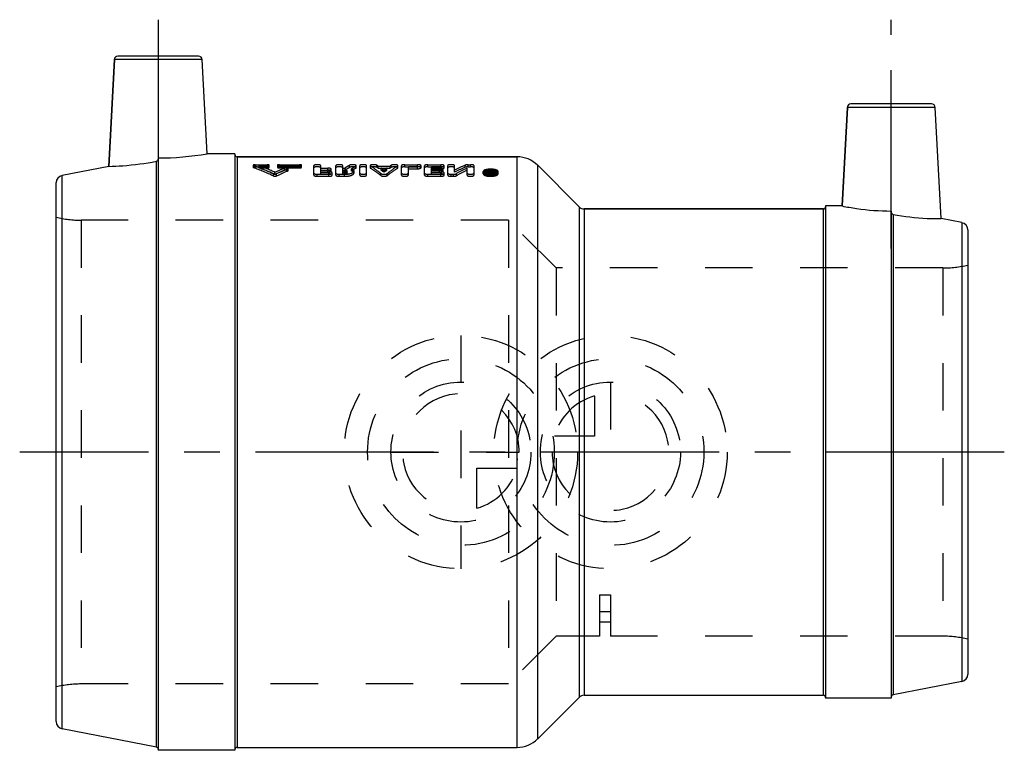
# Model space of a CAD drawing. Header units: millimetres. Extents: x 432 to 568, y 452 to 553.
import ezdxf

# ---------------------------------------------------------------- set-up
doc = ezdxf.new("R2010")
doc.units = ezdxf.units.MM
doc.header["$LTSCALE"] = 65.185185
doc.linetypes.add('CENTER', pattern=[0.6, 0.375, -0.075, 0.075, -0.075])
doc.linetypes.add('HIDDEN', pattern=[0.2, 0.1, -0.1])
for name, color, linetype in [('KOERPER', 7, 'CONTINUOUS'), ('KONST.EL_MIT_GEO', 7, 'CONTINUOUS'), ('KURVEN', 7, 'CONTINUOUS'), ('L1', 7, 'CONTINUOUS')]:
    doc.layers.add(name, color=color, linetype=linetype)

msp = doc.modelspace()

# ---------------------------------------------------------------- linework, layer by layer
at = {"layer": 'KOERPER', "color": 7, "linetype": 'Continuous'}
for p, q in [((444.71, 532.48), (445.48, 547.13)), ((458.2, 534.2), (457.52, 547.13)), ((545.27, 527.05), (545.98, 540.58)), ((558.82, 525.32), (558.02, 540.58)), ((451.5, 533.64), (451.5, 452.4)), ((462, 534.2), (458.2, 534.2)), ((462, 534.2), (462, 452.4)), ((462.3, 533.8), (500.69, 533.8)), ((451.26, 452.85), (451.26, 533.19)), ((503.52, 532.63), (509.21, 526.94)), ((509.91, 526.65), (542.7, 526.65)), ((545.27, 527.05), (543, 527.05)), ((543, 527.05), (543, 459.55)), ((552, 526.36), (552, 459.55)), ((552.24, 525.9), (552.24, 460)), ((503.52, 453.97), (509.21, 459.66)), ((509.91, 459.95), (542.7, 459.95)), ((552, 459.55), (543, 459.55)), ((462, 452.4), (451.5, 452.4)), ((462.3, 452.8), (500.69, 452.8))]:
    msp.add_line(p, q, dxfattribs=at)
msp.add_arc((451.44, 574.87), 41.23, 270.0788, 279.4354, dxfattribs=at)
for points, knots in [([(451.26, 533.19), (451.32, 533.2), (451.45, 533.28), (451.5, 533.42), (451.5, 533.49)], [0, 0, 0, 0, 0.499779, 1, 1, 1, 1]), ([(444.71, 532.48), (445.35, 532.49), (447.54, 532.6), (449.73, 532.89), (451.26, 533.19)], [0, 0, 0, 0, 0.291067, 1, 1, 1, 1]), ([(545.27, 527.05), (545.92, 526.92), (548.14, 526.53), (550.41, 526.36), (552, 526.36)], [0, 0, 0, 0, 0.294513, 1, 1, 1, 1]), ([(552, 526.21), (552, 526.14), (552.05, 526), (552.18, 525.92), (552.24, 525.9)], [0, 0, 0, 0, 0.500368, 1, 1, 1, 1]), ([(552.24, 525.9), (553.78, 525.61), (555.98, 525.34), (558.18, 525.31), (558.82, 525.32)], [0, 0, 0, 0, 0.709218, 1, 1, 1, 1])]:
    msp.add_open_spline(points, degree=3, knots=knots, dxfattribs=at)
at = {"layer": 'KONST.EL_MIT_GEO', "color": 7, "linetype": 'Continuous'}
for p, q in [((445.48, 547.13), (444.71, 532.48)), ((457.52, 547.13), (445.48, 547.13)), ((457.03, 547.6), (445.97, 547.6)), ((545.98, 540.58), (545.27, 527.05)), ((558.02, 540.58), (545.98, 540.58)), ((557.53, 541.05), (546.47, 541.05)), ((462.3, 533.8), (462.3, 452.8)), ((500.69, 533.8), (462.3, 533.8)), ((500.69, 452.8), (500.69, 533.8)), ((444.71, 532.48), (438.31, 531.24)), ((503.52, 453.97), (503.52, 532.63)), ((509.21, 526.94), (503.52, 532.63)), ((438.31, 455.36), (438.31, 531.24)), ((437.5, 456.35), (437.5, 530.25)), ((509.21, 526.94), (509.21, 459.66)), ((509.91, 526.65), (509.91, 459.95)), ((542.7, 526.65), (509.91, 526.65)), ((542.7, 459.95), (542.7, 526.65)), ((561.69, 524.77), (558.82, 525.32)), ((561.69, 524.77), (561.69, 461.83)), ((562.5, 523.78), (562.5, 462.82)), ((561.69, 461.83), (552.24, 460)), ((451.26, 452.85), (438.31, 455.36))]:
    msp.add_line(p, q, dxfattribs=at)
at = {"layer": 'KONST.EL_MIT_GEO', "color": 8, "linetype": 'HIDDEN'}
for p, q in [((451.5, 533.49), (451.5, 452.63)), ((462, 534.1), (462, 452.5)), ((464.5, 532.64), (464.5, 532.35)), ((464.56, 532.3), (464.56, 532.59)), ((464.78, 532.42), (464.78, 532.71)), ((464.78, 532.71), (466.44, 532.71)), ((464.78, 532.42), (466.44, 532.42)), ((465.33, 532.27), (465.33, 532.56)), ((465.33, 532.56), (466.44, 532.56)), ((465.33, 532.27), (466.44, 532.27)), ((466.44, 532.27), (466.44, 532.71)), ((466.72, 532.35), (466.72, 532.64)), ((467.83, 532.64), (467.83, 532.35)), ((468.11, 532.27), (468.11, 532.71)), ((468.11, 532.71), (470.88, 532.71)), ((468.11, 532.56), (470.88, 532.56)), ((468.11, 532.42), (470.88, 532.42)), ((468.11, 532.27), (470.88, 532.27)), ((468.8, 531.94), (468.8, 532.22)), ((469.25, 531.84), (469.25, 532.12)), ((469.3, 531.89), (469.3, 532.17)), ((470.88, 532.27), (470.88, 532.71)), ((471.16, 532.35), (471.16, 532.64)), ((472.83, 531.29), (472.83, 532.58)), ((473.78, 531.97), (473.78, 532.58)), ((473.78, 532.25), (474.73, 532.25)), ((473.78, 531.97), (474.73, 531.97)), ((473.78, 531.45), (473.78, 531.96)), ((473.78, 531.96), (474.73, 531.96)), ((474.73, 531.97), (474.73, 532.25)), ((474.73, 531.67), (474.73, 531.96)), ((475.2, 531.82), (475.2, 532.11)), ((475.84, 531.29), (475.84, 532.58)), ((476.79, 531.97), (476.79, 532.58)), ((476.79, 532.25), (477.11, 532.25)), ((476.79, 531.97), (477.11, 531.97)), ((476.79, 531.45), (476.79, 531.96)), ((476.79, 531.96), (477.05, 531.96)), ((477.05, 531.45), (477.05, 531.96)), ((477.11, 531.97), (477.11, 532.25)), ((477.74, 532.35), (477.74, 532.64)), ((477.98, 531.85), (477.98, 532.13)), ((478.6, 532.24), (478.6, 532.53)), ((478.65, 532.29), (478.65, 532.58)), ((479.12, 531.29), (479.12, 532.58)), ((480.07, 531.29), (480.07, 532.58)), ((480.55, 532.58), (480.55, 532.29)), ((480.59, 532.24), (480.59, 532.53)), ((481.46, 532.35), (481.46, 532.63)), ((481.63, 532.24), (481.63, 532.53)), ((481.63, 532.53), (483.28, 532.53)), ((481.63, 532.24), (483.28, 532.24)), ((482.05, 531.97), (482.05, 532.25)), ((482.05, 532.25), (482.86, 532.25)), ((482.05, 531.97), (482.86, 531.97)), ((482.46, 531.68), (482.46, 531.97)), ((482.86, 531.97), (482.86, 532.25)), ((483.28, 532.24), (483.28, 532.53)), ((483.45, 532.35), (483.45, 532.63)), ((484.32, 532.24), (484.32, 532.53)), ((484.36, 532.29), (484.36, 532.58)), ((484.84, 531.29), (484.84, 532.58)), ((485.31, 532.42), (485.31, 532.71)), ((485.31, 532.71), (487.05, 532.71)), ((485.31, 532.42), (487.05, 532.42)), ((485.79, 531.29), (485.79, 532.45)), ((485.79, 532.45), (487.05, 532.45)), ((485.79, 532.16), (487.05, 532.16)), ((487.05, 532.16), (487.05, 532.71)), ((487.53, 532.29), (487.53, 532.58)), ((488.01, 531.29), (488.01, 532.58)), ((488.48, 532.42), (488.48, 532.71)), ((488.48, 532.71), (490.22, 532.71)), ((488.48, 532.42), (490.22, 532.42)), ((488.96, 531.97), (488.96, 532.45)), ((488.96, 532.45), (490.22, 532.45)), ((488.96, 532.25), (490.07, 532.25)), ((488.96, 532.16), (490.22, 532.16)), ((488.96, 531.97), (490.07, 531.97)), ((488.96, 531.45), (488.96, 531.96)), ((488.96, 531.96), (490.07, 531.96)), ((490.07, 531.97), (490.07, 532.25)), ((490.07, 531.67), (490.07, 531.96)), ((490.22, 532.16), (490.22, 532.71)), ((490.54, 531.82), (490.54, 532.11)), ((490.7, 532.29), (490.7, 532.58)), ((491.18, 531.29), (491.18, 532.58)), ((492.13, 531.67), (492.13, 532.58)), ((493.59, 532.36), (493.59, 532.65)), ((493.84, 531.29), (493.84, 532.25)), ((494, 532.42), (494, 532.71)), ((494, 532.71), (494.32, 532.71)), ((494, 532.42), (494.32, 532.42)), ((494.32, 532.42), (494.32, 532.71)), ((494.79, 531.29), (494.79, 532.58)), ((496.83, 531.29), (496.83, 531.95)), ((496.83, 531.95), (496.99, 531.95)), ((496.99, 531.51), (496.99, 531.95)), ((497.14, 531.66), (497.14, 531.95)), ((497.14, 531.95), (497.3, 531.95)), ((497.31, 531.37), (497.3, 531.95)), ((467.28, 531.16), (467.28, 531.44)), ((467.5, 531.38), (467.5, 531.66)), ((467.73, 531.16), (467.73, 531.44)), ((473.3, 531.12), (473.3, 531.4)), ((473.3, 531.4), (474.89, 531.4)), ((473.3, 531.12), (474.89, 531.12)), ((473.78, 531.74), (474.89, 531.74)), ((473.78, 531.67), (474.73, 531.67)), ((473.78, 531.45), (474.89, 531.45)), ((474.89, 531.45), (474.89, 531.74)), ((474.89, 531.12), (474.89, 531.4)), ((475.36, 531.29), (475.36, 531.57)), ((476.31, 531.12), (476.31, 531.4)), ((476.31, 531.4), (477.05, 531.4)), ((476.31, 531.12), (477.05, 531.12)), ((476.79, 531.74), (477.05, 531.74)), ((476.79, 531.67), (477.05, 531.67)), ((476.79, 531.45), (477.05, 531.45)), ((477.05, 531.12), (477.05, 531.4)), ((477.39, 531.56), (477.39, 531.85)), ((478.34, 531.57), (478.34, 531.85)), ((482.02, 531.22), (482.02, 531.5)), ((482.89, 531.22), (482.89, 531.5)), ((488.48, 531.12), (488.48, 531.4)), ((488.48, 531.4), (490.22, 531.4)), ((488.48, 531.12), (490.22, 531.12)), ((488.96, 531.74), (490.22, 531.74)), ((488.96, 531.67), (490.07, 531.67)), ((488.96, 531.45), (490.22, 531.45)), ((490.22, 531.45), (490.22, 531.74)), ((490.22, 531.12), (490.22, 531.4)), ((490.7, 531.29), (490.7, 531.57)), ((491.65, 531.12), (491.65, 531.4)), ((491.65, 531.4), (491.97, 531.4)), ((491.65, 531.12), (491.97, 531.12)), ((491.97, 531.12), (491.97, 531.4)), ((492.37, 531.2), (492.37, 531.48)), ((496.04, 531.48), (496.04, 531.76)), ((496.28, 531.48), (496.28, 531.76)), ((496.83, 531.66), (496.99, 531.66)), ((496.83, 531.57), (497.06, 531.57)), ((496.83, 531.29), (497.06, 531.29)), ((496.95, 531.35), (496.95, 531.74)), ((496.95, 531.74), (497.06, 531.74)), ((496.95, 531.63), (497.06, 531.63)), ((496.95, 531.46), (497.06, 531.46)), ((496.95, 531.35), (497.06, 531.35)), ((496.99, 531.79), (497.04, 531.79)), ((496.99, 531.51), (497.04, 531.51)), ((497.04, 531.79), (497.06, 531.83)), ((497.04, 531.51), (497.04, 531.79)), ((497.06, 531.29), (497.06, 531.74)), ((497.14, 531.66), (497.3, 531.66)), ((497.15, 531.37), (497.15, 531.71)), ((497.19, 531.5), (497.19, 531.78)), ((497.86, 531.48), (497.86, 531.76)), ((498.1, 531.48), (498.1, 531.76)), ((543, 526.95), (543, 459.65)), ((552, 526.21), (552, 459.7)), ((440.94, 525.1), (440.94, 461.5)), ((499.5, 525.1), (440.94, 525.1)), ((499.5, 525.1), (499.5, 461.5)), ((506.05, 518.55), (499.5, 525.1)), ((506.05, 518.55), (506.05, 468.05)), ((559.06, 518.55), (506.05, 518.55)), ((559.06, 518.55), (559.06, 468.05)), ((512, 473.73), (513.5, 473.73)), ((512, 473.73), (512, 468.05)), ((513.5, 473.73), (513.5, 468.05)), ((512, 471.45), (513.5, 471.45)), ((512, 470.01), (513.5, 470.01)), ((506.05, 468.05), (499.5, 461.5)), ((512, 468.05), (506.05, 468.05)), ((559.06, 468.05), (513.5, 468.05)), ((499.5, 461.5), (440.94, 461.5))]:
    msp.add_line(p, q, dxfattribs=at)
at = {"layer": 'KONST.EL_MIT_GEO', "color": 7, "linetype": 'Continuous'}
for centre, radius, start, end in [((445.97, 547.1), 0.5, 90, 177), ((457.03, 547.1), 0.5, 3, 90), ((546.47, 540.55), 0.5, 90, 177), ((557.53, 540.55), 0.5, 3, 90), ((462.3, 534.1), 0.3, 180, 270), ((500.69, 529.8), 4, 45, 90), ((438.5, 530.25), 1, 101, 180), ((509.91, 527.65), 1, 225, 270), ((542.7, 526.95), 0.3, 270, 322.5004), ((561.5, 523.78), 1, 0, 79), ((561.5, 462.82), 1, 281, 360), ((509.91, 458.95), 1, 90, 135), ((542.7, 459.65), 0.3, 37.4996, 90), ((552.3, 459.7), 0.3, 101, 180), ((438.5, 456.35), 1, 180, 259), ((500.69, 456.8), 4, 270, 315), ((451.2, 452.55), 0.3, 0, 79), ((462.3, 452.5), 0.3, 90, 180)]:
    msp.add_arc(centre, radius, start, end, dxfattribs=at)
at = {"layer": 'KONST.EL_MIT_GEO', "color": 8, "linetype": 'HIDDEN'}
for centre, radius, start, end in [((454.33, 504.55), 29.85, 64.2834, 69.9586), ((454.35, 504.13), 29.97, 64.4496, 70.0955), ((455.13, 504.82), 29.56, 65.248, 69.8064), ((455.15, 504.39), 29.68, 65.4086, 69.9438), ((480.06, 504.42), 30, 112.0374, 114.7412), ((480.03, 503.99), 30.12, 111.8904, 114.5808), ((480.94, 503.99), 30.47, 112.5693, 115.6975), ((485.01, 519.97), 14.61, 119.8585, 122.7488), ((484.98, 519.64), 14.63, 119.6759, 122.5566), ((486.27, 519.63), 15, 120.7429, 123.5667), ((486.24, 519.31), 15.02, 120.5571, 123.3721), ((474.65, 521.44), 13.1, 57.8135, 58.6952), ((474.68, 521.12), 13.12, 58.0038, 58.8826), ((473.75, 520.08), 14.73, 53.7942, 55.7206), ((473.79, 519.76), 14.73, 53.9956, 55.9173), ((491.16, 520.08), 14.73, 124.2794, 126.2058), ((491.12, 519.76), 14.73, 124.0827, 126.0044), ((490.26, 521.44), 13.1, 121.3048, 122.1865), ((490.23, 521.12), 13.12, 121.1174, 121.9962), ((502.27, 512.33), 22.09, 113.1196, 117.3302), ((502.24, 511.95), 22.17, 112.9667, 117.158), ((504, 511.12), 23.45, 115.6854, 119.7393), ((503.97, 510.75), 23.51, 115.52, 119.5573), ((506.54, 525.51), 11.39, 145.5924, 145.8983), ((506.95, 525.34), 11.69, 145.5978, 146.5719), ((480.91, 503.57), 30.58, 112.4195, 115.5325), ((497.07, 533.69), 2.21, 267.7527, 272.0341), ((506.66, 525.09), 11.56, 145.3995, 146.3061), ((506.79, 525.34), 11.7, 145.8988, 146.2995), ((497.06, 531.85), 0.225, 269.858, 273.7404), ((497.07, 533.66), 2.17, 272.0272, 274.1573), ((497.11, 531.38), 0.41, 75.0269, 78.2736), ((506.85, 525.08), 11.6, 145.4004, 146.3772), ((497.13, 531.45), 0.336, 71.4612, 75.0479), ((497.08, 533.54), 2.05, 274.1501, 276.3398), ((542.7, 526.95), 0.3, 322.5004, 360), ((440.94, 540.1), 15, 256.7385, 270), ((559.06, 533.55), 15, 270, 283.2615), ((559.06, 453.05), 15, 76.7385, 90), ((440.94, 446.5), 15, 90, 103.2615), ((542.7, 459.65), 0.3, 0, 37.4996)]:
    msp.add_arc(centre, radius, start, end, dxfattribs=at)
for points, knots in [([(464.78, 532.71), (464.71, 532.71), (464.62, 532.7), (464.53, 532.67), (464.5, 532.65), (464.5, 532.64)], [0, 0, 0, 0, 0.664707, 0.881622, 1, 1, 1, 1]), ([(464.5, 532.64), (464.5, 532.63), (464.51, 532.61), (464.54, 532.6), (464.56, 532.59)], [0, 0, 0, 0, 0.168202, 1, 1, 1, 1]), ([(464.78, 532.42), (464.71, 532.42), (464.62, 532.41), (464.53, 532.39), (464.5, 532.36), (464.5, 532.35)], [0, 0, 0, 0, 0.66498, 0.881441, 1, 1, 1, 1]), ([(464.5, 532.35), (464.5, 532.34), (464.51, 532.32), (464.54, 532.31), (464.56, 532.3)], [0, 0, 0, 0, 0.169009, 1, 1, 1, 1]), ([(466.72, 532.64), (466.72, 532.65), (466.69, 532.67), (466.6, 532.7), (466.51, 532.71), (466.44, 532.71)], [0, 0, 0, 0, 0.117893, 0.333581, 1, 1, 1, 1]), ([(466.44, 532.56), (466.51, 532.56), (466.6, 532.57), (466.69, 532.6), (466.72, 532.62), (466.72, 532.64)], [0, 0, 0, 0, 0.663163, 0.881055, 1, 1, 1, 1]), ([(466.72, 532.35), (466.72, 532.36), (466.69, 532.39), (466.6, 532.41), (466.51, 532.42), (466.44, 532.42)], [0, 0, 0, 0, 0.118632, 0.334837, 1, 1, 1, 1]), ([(466.44, 532.27), (466.51, 532.27), (466.6, 532.28), (466.69, 532.31), (466.72, 532.34), (466.72, 532.35)], [0, 0, 0, 0, 0.662276, 0.881969, 1, 1, 1, 1]), ([(468.11, 532.71), (468.04, 532.71), (467.95, 532.7), (467.86, 532.67), (467.83, 532.65), (467.83, 532.64)], [0, 0, 0, 0, 0.664066, 0.881562, 1, 1, 1, 1]), ([(467.83, 532.64), (467.83, 532.63), (467.86, 532.6), (467.95, 532.57), (468.04, 532.56), (468.11, 532.56)], [0, 0, 0, 0, 0.118385, 0.334486, 1, 1, 1, 1]), ([(468.11, 532.42), (468.04, 532.42), (467.95, 532.41), (467.86, 532.39), (467.83, 532.36), (467.83, 532.35)], [0, 0, 0, 0, 0.663183, 0.882473, 1, 1, 1, 1]), ([(467.83, 532.35), (467.83, 532.34), (467.86, 532.31), (467.95, 532.28), (468.04, 532.27), (468.11, 532.27)], [0, 0, 0, 0, 0.119135, 0.335742, 1, 1, 1, 1]), ([(469.3, 532.17), (469.3, 532.2), (469.22, 532.24), (469.11, 532.26), (468.95, 532.26), (468.85, 532.24), (468.8, 532.22)], [0, 0, 0, 0, 0.136291, 0.404097, 0.729021, 1, 1, 1, 1]), ([(469.3, 531.89), (469.3, 531.91), (469.22, 531.96), (469.11, 531.97), (468.95, 531.97), (468.85, 531.96), (468.8, 531.94)], [0, 0, 0, 0, 0.137692, 0.406094, 0.729692, 1, 1, 1, 1]), ([(469.25, 532.12), (469.26, 532.13), (469.28, 532.14), (469.3, 532.16), (469.3, 532.17)], [0, 0, 0, 0, 0.34174, 1, 1, 1, 1]), ([(471.16, 532.64), (471.16, 532.65), (471.13, 532.67), (471.04, 532.7), (470.95, 532.71), (470.88, 532.71)], [0, 0, 0, 0, 0.117893, 0.333581, 1, 1, 1, 1]), ([(470.88, 532.56), (470.94, 532.56), (471.03, 532.57), (471.13, 532.6), (471.16, 532.62), (471.16, 532.64)], [0, 0, 0, 0, 0.663163, 0.881055, 1, 1, 1, 1]), ([(471.16, 532.35), (471.16, 532.36), (471.13, 532.39), (471.03, 532.41), (470.95, 532.42), (470.88, 532.42)], [0, 0, 0, 0, 0.118632, 0.334837, 1, 1, 1, 1]), ([(470.88, 532.27), (470.94, 532.27), (471.03, 532.28), (471.13, 532.31), (471.16, 532.34), (471.16, 532.35)], [0, 0, 0, 0, 0.662276, 0.881969, 1, 1, 1, 1]), ([(473.78, 532.58), (473.78, 532.6), (473.73, 532.65), (473.57, 532.7), (473.3, 532.72), (473.03, 532.7), (472.88, 532.65), (472.82, 532.6), (472.83, 532.58)], [0, 0, 0, 0, 0.059567, 0.167924, 0.500023, 0.832102, 0.940438, 1, 1, 1, 1]), ([(473.78, 532.29), (473.78, 532.31), (473.73, 532.36), (473.57, 532.41), (473.3, 532.43), (473.03, 532.41), (472.88, 532.36), (472.83, 532.31), (472.83, 532.29)], [0, 0, 0, 0, 0.059533, 0.168165, 0.499737, 0.831536, 0.940574, 1, 1, 1, 1]), ([(475.2, 532.11), (475.2, 532.13), (475.16, 532.18), (474.99, 532.24), (474.84, 532.25), (474.73, 532.25)], [0, 0, 0, 0, 0.128232, 0.34572, 1, 1, 1, 1]), ([(474.73, 531.96), (474.84, 531.96), (475, 531.98), (475.16, 532.03), (475.2, 532.09), (475.2, 532.11)], [0, 0, 0, 0, 0.652746, 0.870963, 1, 1, 1, 1]), ([(475.2, 531.82), (475.2, 531.85), (475.15, 531.9), (474.99, 531.95), (474.84, 531.97), (474.73, 531.97)], [0, 0, 0, 0, 0.1289, 0.346158, 1, 1, 1, 1]), ([(476.79, 532.58), (476.79, 532.6), (476.74, 532.65), (476.58, 532.7), (476.31, 532.72), (476.05, 532.7), (475.89, 532.65), (475.84, 532.6), (475.84, 532.58)], [0, 0, 0, 0, 0.059567, 0.167924, 0.500023, 0.832102, 0.940438, 1, 1, 1, 1]), ([(476.79, 532.29), (476.79, 532.31), (476.74, 532.36), (476.58, 532.41), (476.31, 532.43), (476.05, 532.41), (475.89, 532.36), (475.84, 532.31), (475.84, 532.29)], [0, 0, 0, 0, 0.059533, 0.168165, 0.499737, 0.831536, 0.940574, 1, 1, 1, 1]), ([(477.05, 531.96), (477.13, 531.96), (477.24, 531.95), (477.36, 531.9), (477.39, 531.86), (477.39, 531.85)], [0, 0, 0, 0, 0.649812, 0.867517, 1, 1, 1, 1]), ([(478.65, 532.58), (478.65, 532.6), (478.61, 532.64), (478.49, 532.69), (478.26, 532.72), (478.02, 532.71), (477.84, 532.68), (477.77, 532.65), (477.74, 532.64)], [0, 0, 0, 0, 0.052588, 0.142644, 0.427978, 0.758651, 0.897558, 1, 1, 1, 1]), ([(478.65, 532.29), (478.65, 532.31), (478.61, 532.35), (478.49, 532.4), (478.26, 532.43), (478.02, 532.42), (477.84, 532.39), (477.77, 532.36), (477.74, 532.35)], [0, 0, 0, 0, 0.052565, 0.142886, 0.427986, 0.758029, 0.897667, 1, 1, 1, 1]), ([(478.34, 531.85), (478.34, 531.91), (478.26, 532.01), (478.12, 532.08), (478.03, 532.12), (477.98, 532.13)], [0, 0, 0, 0, 0.379308, 0.656529, 1, 1, 1, 1]), ([(478.6, 532.53), (478.61, 532.53), (478.63, 532.54), (478.65, 532.57), (478.65, 532.58)], [0, 0, 0, 0, 0.32349, 1, 1, 1, 1]), ([(478.6, 532.24), (478.61, 532.24), (478.63, 532.26), (478.65, 532.28), (478.65, 532.29)], [0, 0, 0, 0, 0.331866, 1, 1, 1, 1]), ([(480.07, 532.58), (480.07, 532.6), (480.02, 532.65), (479.87, 532.7), (479.6, 532.72), (479.33, 532.7), (479.17, 532.65), (479.12, 532.6), (479.12, 532.58)], [0, 0, 0, 0, 0.059567, 0.167924, 0.500023, 0.832102, 0.940438, 1, 1, 1, 1]), ([(480.07, 532.29), (480.07, 532.31), (480.02, 532.36), (479.87, 532.41), (479.6, 532.43), (479.33, 532.41), (479.17, 532.36), (479.12, 532.31), (479.12, 532.29)], [0, 0, 0, 0, 0.059533, 0.168165, 0.499737, 0.831536, 0.940574, 1, 1, 1, 1]), ([(481.46, 532.63), (481.43, 532.65), (481.36, 532.68), (481.24, 532.7), (481.09, 532.71), (480.89, 532.71), (480.71, 532.69), (480.58, 532.64), (480.55, 532.6), (480.55, 532.58)], [0, 0, 0, 0, 0.100298, 0.237999, 0.400122, 0.56942, 0.856665, 0.947288, 1, 1, 1, 1]), ([(480.55, 532.58), (480.55, 532.58), (480.56, 532.56), (480.58, 532.54), (480.59, 532.53)], [0, 0, 0, 0, 0.200841, 1, 1, 1, 1]), ([(481.46, 532.35), (481.43, 532.36), (481.36, 532.39), (481.18, 532.42), (480.94, 532.43), (480.71, 532.4), (480.59, 532.35), (480.55, 532.31), (480.55, 532.29)], [0, 0, 0, 0, 0.10047, 0.238205, 0.568729, 0.856193, 0.947005, 1, 1, 1, 1]), ([(480.55, 532.29), (480.55, 532.29), (480.55, 532.27), (480.58, 532.25), (480.59, 532.24)], [0, 0, 0, 0, 0.198954, 1, 1, 1, 1]), ([(482.02, 531.5), (481.9, 531.6), (481.44, 531.96), (480.96, 532.3), (480.59, 532.53)], [0, 0, 0, 0, 0.257674, 1, 1, 1, 1]), ([(482.02, 531.22), (481.9, 531.32), (481.44, 531.68), (480.96, 532.01), (480.59, 532.24)], [0, 0, 0, 0, 0.257484, 1, 1, 1, 1]), ([(482.89, 531.5), (483.01, 531.6), (483.47, 531.96), (483.95, 532.3), (484.32, 532.53)], [0, 0, 0, 0, 0.257674, 1, 1, 1, 1]), ([(482.89, 531.22), (483.01, 531.32), (483.47, 531.68), (483.95, 532.01), (484.32, 532.24)], [0, 0, 0, 0, 0.257484, 1, 1, 1, 1]), ([(484.36, 532.58), (484.36, 532.6), (484.33, 532.64), (484.2, 532.69), (484.02, 532.71), (483.82, 532.71), (483.67, 532.7), (483.55, 532.68), (483.48, 532.65), (483.45, 532.63)], [0, 0, 0, 0, 0.052799, 0.143543, 0.430846, 0.600091, 0.762127, 0.899757, 1, 1, 1, 1]), ([(484.36, 532.29), (484.36, 532.31), (484.33, 532.35), (484.2, 532.4), (483.97, 532.43), (483.73, 532.42), (483.55, 532.39), (483.48, 532.36), (483.45, 532.35)], [0, 0, 0, 0, 0.052815, 0.143786, 0.430938, 0.761391, 0.899824, 1, 1, 1, 1]), ([(484.32, 532.53), (484.33, 532.53), (484.34, 532.55), (484.36, 532.57), (484.36, 532.58)], [0, 0, 0, 0, 0.319393, 1, 1, 1, 1]), ([(484.32, 532.24), (484.33, 532.25), (484.34, 532.26), (484.36, 532.28), (484.36, 532.29)], [0, 0, 0, 0, 0.327833, 1, 1, 1, 1]), ([(485.31, 532.71), (485.2, 532.71), (485.04, 532.7), (484.89, 532.65), (484.84, 532.6), (484.84, 532.58)], [0, 0, 0, 0, 0.664189, 0.880886, 1, 1, 1, 1]), ([(485.31, 532.42), (485.2, 532.42), (485.04, 532.41), (484.89, 532.36), (484.84, 532.31), (484.84, 532.29)], [0, 0, 0, 0, 0.663172, 0.880933, 1, 1, 1, 1]), ([(487.53, 532.58), (487.53, 532.6), (487.48, 532.65), (487.32, 532.7), (487.17, 532.71), (487.05, 532.71)], [0, 0, 0, 0, 0.119096, 0.33581, 1, 1, 1, 1]), ([(487.05, 532.45), (487.17, 532.45), (487.32, 532.47), (487.48, 532.52), (487.53, 532.56), (487.53, 532.58)], [0, 0, 0, 0, 0.662691, 0.88008, 1, 1, 1, 1]), ([(487.53, 532.29), (487.53, 532.31), (487.48, 532.36), (487.32, 532.41), (487.17, 532.42), (487.05, 532.42)], [0, 0, 0, 0, 0.119697, 0.336021, 1, 1, 1, 1]), ([(487.05, 532.16), (487.17, 532.16), (487.32, 532.18), (487.48, 532.23), (487.53, 532.27), (487.53, 532.29)], [0, 0, 0, 0, 0.662066, 0.879719, 1, 1, 1, 1]), ([(488.48, 532.71), (488.37, 532.71), (488.21, 532.7), (488.06, 532.65), (488.01, 532.6), (488.01, 532.58)], [0, 0, 0, 0, 0.664189, 0.880886, 1, 1, 1, 1]), ([(488.48, 532.42), (488.37, 532.42), (488.21, 532.41), (488.06, 532.36), (488.01, 532.31), (488.01, 532.29)], [0, 0, 0, 0, 0.663172, 0.880933, 1, 1, 1, 1]), ([(490.54, 532.11), (490.54, 532.13), (490.49, 532.18), (490.33, 532.24), (490.18, 532.25), (490.07, 532.25)], [0, 0, 0, 0, 0.128232, 0.34572, 1, 1, 1, 1]), ([(490.07, 531.96), (490.18, 531.96), (490.33, 531.98), (490.49, 532.03), (490.54, 532.09), (490.54, 532.11)], [0, 0, 0, 0, 0.652746, 0.870963, 1, 1, 1, 1]), ([(490.54, 531.82), (490.54, 531.85), (490.49, 531.9), (490.33, 531.95), (490.18, 531.97), (490.07, 531.97)], [0, 0, 0, 0, 0.1289, 0.346158, 1, 1, 1, 1]), ([(490.7, 532.58), (490.7, 532.6), (490.65, 532.65), (490.49, 532.7), (490.34, 532.71), (490.22, 532.71)], [0, 0, 0, 0, 0.119096, 0.33581, 1, 1, 1, 1]), ([(490.22, 532.45), (490.34, 532.45), (490.49, 532.47), (490.65, 532.52), (490.7, 532.56), (490.7, 532.58)], [0, 0, 0, 0, 0.662691, 0.88008, 1, 1, 1, 1]), ([(490.7, 532.29), (490.7, 532.31), (490.65, 532.36), (490.49, 532.41), (490.34, 532.42), (490.22, 532.42)], [0, 0, 0, 0, 0.119697, 0.336021, 1, 1, 1, 1]), ([(490.22, 532.16), (490.34, 532.16), (490.49, 532.18), (490.65, 532.23), (490.7, 532.27), (490.7, 532.29)], [0, 0, 0, 0, 0.662066, 0.879719, 1, 1, 1, 1]), ([(492.13, 532.58), (492.13, 532.6), (492.08, 532.65), (491.92, 532.7), (491.65, 532.72), (491.38, 532.7), (491.23, 532.65), (491.17, 532.6), (491.18, 532.58)], [0, 0, 0, 0, 0.059567, 0.167924, 0.500023, 0.832102, 0.940438, 1, 1, 1, 1]), ([(492.13, 532.29), (492.13, 532.31), (492.08, 532.36), (491.92, 532.41), (491.65, 532.43), (491.38, 532.41), (491.23, 532.36), (491.18, 532.31), (491.18, 532.29)], [0, 0, 0, 0, 0.059533, 0.168165, 0.499737, 0.831536, 0.940574, 1, 1, 1, 1]), ([(494, 532.71), (493.92, 532.71), (493.78, 532.7), (493.65, 532.67), (493.59, 532.65)], [0, 0, 0, 0, 0.565571, 1, 1, 1, 1]), ([(494, 532.42), (493.92, 532.42), (493.79, 532.41), (493.65, 532.38), (493.59, 532.36)], [0, 0, 0, 0, 0.562098, 1, 1, 1, 1]), ([(494.79, 532.58), (494.79, 532.6), (494.74, 532.65), (494.58, 532.7), (494.43, 532.71), (494.32, 532.71)], [0, 0, 0, 0, 0.119114, 0.335827, 1, 1, 1, 1]), ([(494.79, 532.29), (494.79, 532.31), (494.74, 532.36), (494.58, 532.41), (494.43, 532.42), (494.32, 532.42)], [0, 0, 0, 0, 0.119065, 0.335839, 1, 1, 1, 1]), ([(498.1, 531.76), (498.1, 531.81), (498.04, 531.89), (497.92, 531.96), (497.74, 532.03), (497.45, 532.08), (497.07, 532.11), (496.69, 532.08), (496.4, 532.03), (496.22, 531.96), (496.1, 531.89), (496.04, 531.81), (496.04, 531.76)], [0, 0, 0, 0, 0.066702, 0.115373, 0.175619, 0.325783, 0.500003, 0.674223, 0.824387, 0.884631, 0.933297, 1, 1, 1, 1]), ([(496.28, 531.76), (496.28, 531.8), (496.33, 531.86), (496.41, 531.91), (496.56, 531.97), (496.78, 532.01), (497.07, 532.03), (497.36, 532.01), (497.58, 531.97), (497.72, 531.91), (497.81, 531.86), (497.86, 531.8), (497.86, 531.76)], [0, 0, 0, 0, 0.0668, 0.115551, 0.175819, 0.325943, 0.500024, 0.674095, 0.824204, 0.884459, 0.933204, 1, 1, 1, 1]), ([(467.28, 531.44), (467.35, 531.41), (467.5, 531.39), (467.66, 531.41), (467.73, 531.44)], [0, 0, 0, 0, 0.500289, 1, 1, 1, 1]), ([(467.28, 531.16), (467.35, 531.13), (467.5, 531.11), (467.66, 531.13), (467.73, 531.16)], [0, 0, 0, 0, 0.501062, 1, 1, 1, 1]), ([(469.25, 531.84), (469.26, 531.84), (469.28, 531.85), (469.3, 531.87), (469.3, 531.89)], [0, 0, 0, 0, 0.353929, 1, 1, 1, 1]), ([(472.83, 531.57), (472.82, 531.55), (472.87, 531.49), (472.98, 531.44), (473.13, 531.41), (473.24, 531.4), (473.3, 531.4)], [0, 0, 0, 0, 0.137785, 0.356466, 0.655044, 1, 1, 1, 1]), ([(472.83, 531.29), (472.83, 531.27), (472.87, 531.21), (472.98, 531.16), (473.13, 531.13), (473.24, 531.12), (473.3, 531.12)], [0, 0, 0, 0, 0.138222, 0.357741, 0.657496, 1, 1, 1, 1]), ([(474.73, 531.67), (474.84, 531.67), (474.99, 531.69), (475.16, 531.75), (475.2, 531.8), (475.2, 531.82)], [0, 0, 0, 0, 0.651797, 0.870512, 1, 1, 1, 1]), ([(475.1, 531.72), (475.08, 531.72), (475.01, 531.73), (474.94, 531.74), (474.89, 531.74)], [0, 0, 0, 0, 0.239504, 1, 1, 1, 1]), ([(474.89, 531.4), (474.95, 531.4), (475.06, 531.41), (475.21, 531.44), (475.32, 531.49), (475.36, 531.55), (475.36, 531.57)], [0, 0, 0, 0, 0.345012, 0.643604, 0.862271, 1, 1, 1, 1]), ([(475.36, 531.29), (475.36, 531.31), (475.32, 531.37), (475.21, 531.41), (475.06, 531.45), (474.95, 531.45), (474.89, 531.45)], [0, 0, 0, 0, 0.137966, 0.356079, 0.656579, 1, 1, 1, 1]), ([(474.89, 531.12), (474.95, 531.12), (475.06, 531.13), (475.21, 531.16), (475.32, 531.21), (475.36, 531.27), (475.36, 531.29)], [0, 0, 0, 0, 0.342779, 0.641821, 0.861475, 1, 1, 1, 1]), ([(475.36, 531.57), (475.36, 531.61), (475.3, 531.66), (475.2, 531.7), (475.13, 531.71), (475.1, 531.72)], [0, 0, 0, 0, 0.356267, 0.6449, 1, 1, 1, 1]), ([(475.84, 531.57), (475.84, 531.55), (475.88, 531.49), (475.99, 531.44), (476.14, 531.41), (476.25, 531.4), (476.31, 531.4)], [0, 0, 0, 0, 0.137785, 0.356466, 0.655044, 1, 1, 1, 1]), ([(475.84, 531.29), (475.84, 531.27), (475.88, 531.21), (475.99, 531.16), (476.14, 531.13), (476.25, 531.12), (476.31, 531.12)], [0, 0, 0, 0, 0.138222, 0.357741, 0.657496, 1, 1, 1, 1]), ([(477.05, 531.4), (477.22, 531.4), (477.53, 531.42), (477.89, 531.5), (478.12, 531.6), (478.26, 531.68), (478.34, 531.79), (478.34, 531.85)], [0, 0, 0, 0, 0.346804, 0.646778, 0.767899, 0.86624, 1, 1, 1, 1]), ([(477.39, 531.85), (477.39, 531.83), (477.35, 531.79), (477.24, 531.75), (477.13, 531.74), (477.05, 531.74)], [0, 0, 0, 0, 0.133754, 0.35267, 1, 1, 1, 1]), ([(477.05, 531.67), (477.13, 531.67), (477.24, 531.66), (477.36, 531.62), (477.39, 531.58), (477.39, 531.56)], [0, 0, 0, 0, 0.648527, 0.866304, 1, 1, 1, 1]), ([(477.05, 531.12), (477.22, 531.12), (477.52, 531.14), (477.88, 531.22), (478.11, 531.32), (478.26, 531.4), (478.34, 531.5), (478.34, 531.57)], [0, 0, 0, 0, 0.34707, 0.645298, 0.766541, 0.866455, 1, 1, 1, 1]), ([(477.39, 531.56), (477.39, 531.55), (477.35, 531.51), (477.24, 531.47), (477.13, 531.45), (477.05, 531.45)], [0, 0, 0, 0, 0.13309, 0.354315, 1, 1, 1, 1]), ([(478.34, 531.57), (478.34, 531.63), (478.26, 531.72), (478.12, 531.8), (478.03, 531.83), (477.98, 531.85)], [0, 0, 0, 0, 0.379566, 0.655628, 1, 1, 1, 1]), ([(479.12, 531.57), (479.12, 531.55), (479.17, 531.49), (479.27, 531.44), (479.42, 531.41), (479.6, 531.4), (479.77, 531.41), (479.92, 531.44), (480.03, 531.49), (480.07, 531.55), (480.07, 531.57)], [0, 0, 0, 0, 0.068902, 0.178244, 0.327573, 0.500022, 0.672472, 0.821782, 0.931103, 1, 1, 1, 1]), ([(479.12, 531.29), (479.12, 531.27), (479.17, 531.21), (479.27, 531.16), (479.42, 531.13), (479.6, 531.12), (479.77, 531.13), (479.92, 531.16), (480.03, 531.21), (480.07, 531.27), (480.07, 531.29)], [0, 0, 0, 0, 0.069111, 0.179108, 0.328397, 0.499776, 0.671496, 0.820624, 0.931026, 1, 1, 1, 1]), ([(482.02, 531.5), (482.07, 531.46), (482.22, 531.42), (482.46, 531.39), (482.69, 531.42), (482.84, 531.46), (482.89, 531.5)], [0, 0, 0, 0, 0.210045, 0.499996, 0.789952, 1, 1, 1, 1]), ([(482.02, 531.22), (482.07, 531.18), (482.22, 531.14), (482.46, 531.11), (482.69, 531.14), (482.84, 531.18), (482.89, 531.22)], [0, 0, 0, 0, 0.210695, 0.49964, 0.789141, 1, 1, 1, 1]), ([(484.84, 531.57), (484.84, 531.55), (484.88, 531.49), (484.99, 531.44), (485.14, 531.41), (485.31, 531.4), (485.49, 531.41), (485.64, 531.44), (485.74, 531.49), (485.79, 531.55), (485.79, 531.57)], [0, 0, 0, 0, 0.068902, 0.178244, 0.327573, 0.500022, 0.672472, 0.821782, 0.931103, 1, 1, 1, 1]), ([(484.84, 531.29), (484.84, 531.27), (484.88, 531.21), (484.99, 531.16), (485.14, 531.13), (485.31, 531.12), (485.49, 531.13), (485.64, 531.16), (485.74, 531.21), (485.79, 531.27), (485.79, 531.29)], [0, 0, 0, 0, 0.069111, 0.179108, 0.328397, 0.499776, 0.671496, 0.820624, 0.931026, 1, 1, 1, 1]), ([(488.01, 531.57), (488.01, 531.55), (488.05, 531.49), (488.16, 531.44), (488.31, 531.41), (488.42, 531.4), (488.48, 531.4)], [0, 0, 0, 0, 0.137785, 0.356466, 0.655044, 1, 1, 1, 1]), ([(488.01, 531.29), (488.01, 531.27), (488.05, 531.21), (488.16, 531.16), (488.31, 531.13), (488.42, 531.12), (488.48, 531.12)], [0, 0, 0, 0, 0.138222, 0.357741, 0.657496, 1, 1, 1, 1]), ([(490.07, 531.67), (490.18, 531.67), (490.33, 531.69), (490.49, 531.75), (490.54, 531.8), (490.54, 531.82)], [0, 0, 0, 0, 0.651797, 0.870512, 1, 1, 1, 1]), ([(490.44, 531.72), (490.42, 531.72), (490.35, 531.73), (490.28, 531.74), (490.22, 531.74)], [0, 0, 0, 0, 0.239504, 1, 1, 1, 1]), ([(490.22, 531.4), (490.29, 531.4), (490.4, 531.41), (490.55, 531.44), (490.66, 531.49), (490.7, 531.55), (490.7, 531.57)], [0, 0, 0, 0, 0.345012, 0.643604, 0.862271, 1, 1, 1, 1]), ([(490.7, 531.29), (490.7, 531.31), (490.66, 531.37), (490.55, 531.41), (490.4, 531.45), (490.28, 531.45), (490.22, 531.45)], [0, 0, 0, 0, 0.137966, 0.356079, 0.656579, 1, 1, 1, 1]), ([(490.22, 531.12), (490.29, 531.12), (490.4, 531.13), (490.55, 531.16), (490.66, 531.21), (490.7, 531.27), (490.7, 531.29)], [0, 0, 0, 0, 0.342779, 0.641821, 0.861475, 1, 1, 1, 1]), ([(490.7, 531.57), (490.7, 531.61), (490.63, 531.66), (490.54, 531.7), (490.47, 531.71), (490.44, 531.72)], [0, 0, 0, 0, 0.356267, 0.6449, 1, 1, 1, 1]), ([(491.18, 531.57), (491.18, 531.55), (491.22, 531.49), (491.33, 531.44), (491.48, 531.41), (491.59, 531.4), (491.65, 531.4)], [0, 0, 0, 0, 0.137785, 0.356466, 0.655044, 1, 1, 1, 1]), ([(491.18, 531.29), (491.18, 531.27), (491.22, 531.21), (491.33, 531.16), (491.48, 531.13), (491.59, 531.12), (491.65, 531.12)], [0, 0, 0, 0, 0.138222, 0.357741, 0.657496, 1, 1, 1, 1]), ([(491.97, 531.4), (492.05, 531.4), (492.18, 531.41), (492.32, 531.45), (492.37, 531.48)], [0, 0, 0, 0, 0.560585, 1, 1, 1, 1]), ([(491.97, 531.12), (492.04, 531.12), (492.18, 531.13), (492.32, 531.17), (492.37, 531.2)], [0, 0, 0, 0, 0.556833, 1, 1, 1, 1]), ([(493.84, 531.57), (493.84, 531.55), (493.88, 531.49), (493.99, 531.44), (494.14, 531.41), (494.32, 531.4), (494.49, 531.41), (494.64, 531.44), (494.75, 531.49), (494.79, 531.55), (494.79, 531.57)], [0, 0, 0, 0, 0.068902, 0.178244, 0.327573, 0.500022, 0.672472, 0.821782, 0.931103, 1, 1, 1, 1]), ([(493.84, 531.29), (493.84, 531.27), (493.88, 531.21), (493.99, 531.16), (494.14, 531.13), (494.31, 531.12), (494.49, 531.13), (494.64, 531.16), (494.75, 531.21), (494.79, 531.27), (494.79, 531.29)], [0, 0, 0, 0, 0.069111, 0.179108, 0.328397, 0.499776, 0.671496, 0.820624, 0.931026, 1, 1, 1, 1]), ([(498.1, 531.48), (498.1, 531.53), (498.03, 531.61), (497.92, 531.67), (497.73, 531.74), (497.45, 531.8), (497.07, 531.82), (496.69, 531.8), (496.4, 531.74), (496.22, 531.67), (496.1, 531.61), (496.04, 531.53), (496.04, 531.48)], [0, 0, 0, 0, 0.066794, 0.115806, 0.176325, 0.326601, 0.500303, 0.673962, 0.824096, 0.88453, 0.933466, 1, 1, 1, 1]), ([(496.04, 531.76), (496.04, 531.71), (496.1, 531.63), (496.22, 531.56), (496.4, 531.48), (496.69, 531.42), (497.07, 531.39), (497.45, 531.42), (497.74, 531.48), (497.92, 531.56), (498.04, 531.63), (498.1, 531.71), (498.1, 531.76)], [0, 0, 0, 0, 0.06756, 0.116763, 0.177274, 0.327017, 0.500003, 0.672989, 0.822732, 0.883241, 0.932439, 1, 1, 1, 1]), ([(496.04, 531.48), (496.04, 531.43), (496.1, 531.35), (496.22, 531.28), (496.4, 531.2), (496.69, 531.14), (497.07, 531.11), (497.45, 531.14), (497.74, 531.2), (497.92, 531.28), (498.04, 531.35), (498.1, 531.43), (498.1, 531.48)], [0, 0, 0, 0, 0.067727, 0.117376, 0.178269, 0.328162, 0.500312, 0.672419, 0.822176, 0.882988, 0.932554, 1, 1, 1, 1]), ([(496.98, 531.49), (496.89, 531.49), (496.72, 531.51), (496.52, 531.56), (496.4, 531.62), (496.32, 531.67), (496.28, 531.73), (496.28, 531.76)], [0, 0, 0, 0, 0.349814, 0.646444, 0.765577, 0.862939, 1, 1, 1, 1]), ([(496.28, 531.48), (496.28, 531.52), (496.33, 531.58), (496.41, 531.63), (496.56, 531.68), (496.78, 531.73), (497.07, 531.74), (497.36, 531.73), (497.58, 531.68), (497.72, 531.63), (497.81, 531.58), (497.86, 531.52), (497.86, 531.48)], [0, 0, 0, 0, 0.066483, 0.11552, 0.17599, 0.325833, 0.499613, 0.672823, 0.823378, 0.883743, 0.933092, 1, 1, 1, 1]), ([(497.86, 531.48), (497.86, 531.44), (497.81, 531.38), (497.72, 531.33), (497.58, 531.27), (497.36, 531.22), (497.07, 531.2), (496.78, 531.22), (496.56, 531.27), (496.42, 531.33), (496.33, 531.38), (496.28, 531.44), (496.28, 531.48)], [0, 0, 0, 0, 0.067182, 0.116703, 0.177459, 0.327009, 0.499603, 0.671632, 0.821882, 0.882531, 0.932369, 1, 1, 1, 1]), ([(497.06, 531.74), (497.08, 531.74), (497.11, 531.74), (497.15, 531.72), (497.15, 531.71)], [0, 0, 0, 0, 0.655066, 1, 1, 1, 1]), ([(497.06, 531.57), (497.12, 531.57), (497.2, 531.58), (497.31, 531.63), (497.31, 531.66)], [0, 0, 0, 0, 0.653515, 1, 1, 1, 1]), ([(497.06, 531.46), (497.08, 531.46), (497.11, 531.46), (497.15, 531.44), (497.15, 531.43)], [0, 0, 0, 0, 0.6539, 1, 1, 1, 1]), ([(497.15, 531.37), (497.15, 531.36), (497.11, 531.35), (497.08, 531.35), (497.06, 531.35)], [0, 0, 0, 0, 0.350566, 1, 1, 1, 1]), ([(497.06, 531.29), (497.12, 531.29), (497.2, 531.3), (497.31, 531.34), (497.31, 531.37)], [0, 0, 0, 0, 0.651955, 1, 1, 1, 1]), ([(497.15, 531.66), (497.15, 531.65), (497.12, 531.63), (497.1, 531.63), (497.08, 531.63)], [0, 0, 0, 0, 0.347829, 1, 1, 1, 1]), ([(497.31, 531.43), (497.31, 531.45), (497.26, 531.48), (497.22, 531.49), (497.19, 531.5)], [0, 0, 0, 0, 0.363069, 1, 1, 1, 1]), ([(497.3, 531.72), (497.3, 531.73), (497.28, 531.75), (497.26, 531.76), (497.23, 531.77)], [0, 0, 0, 0, 0.183901, 1, 1, 1, 1]), ([(497.31, 531.71), (497.31, 531.71), (497.31, 531.72), (497.3, 531.72), (497.3, 531.72)], [0, 0, 0, 0, 0.490401, 1, 1, 1, 1]), ([(497.86, 531.76), (497.86, 531.69), (497.71, 531.59), (497.52, 531.53), (497.38, 531.51), (497.31, 531.5)], [0, 0, 0, 0, 0.347422, 0.642413, 1, 1, 1, 1])]:
    msp.add_open_spline(points, degree=3, knots=knots, dxfattribs=at)
at = {"layer": 'KURVEN', "color": 8, "linetype": 'HIDDEN'}
for p, q in [((493, 509.3), (493, 477.3)), ((513.5, 502.9), (513.5, 493.3)), ((511.3, 500.99), (511.3, 495.5)), ((511.3, 495.5), (505.81, 495.5)), ((483.4, 493.3), (501, 493.3)), ((513.5, 493.3), (503.9, 493.3)), ((495.2, 485.61), (495.2, 491.1)), ((495.2, 491.1), (500.69, 491.1))]:
    msp.add_line(p, q, dxfattribs=at)
for centre, radius in [((493, 493.3), 16), ((513.5, 493.3), 16), ((493, 493.3), 12.8), ((513.5, 493.3), 12.8), ((493, 493.3), 9.6), ((513.5, 493.3), 9.6)]:
    msp.add_circle(centre, radius, dxfattribs=at)
for centre, start, end in [((493, 493.3), 0, 270), ((513.5, 493.3), 180, 90), ((513.5, 493.3), 105.962, 164.038), ((493, 493.3), 285.962, 344.038)]:
    msp.add_arc(centre, 8, start, end, dxfattribs=at)
at = {"layer": 'L1', "color": 2, "linetype": 'CENTER'}
for p, q in [((451.5, 552.6), (451.5, 524.99)), ((552, 521.21), (552, 552.6)), ((567.5, 493.3), (432.5, 493.3))]:
    msp.add_line(p, q, dxfattribs=at)

doc.saveas('drawing.dxf')
